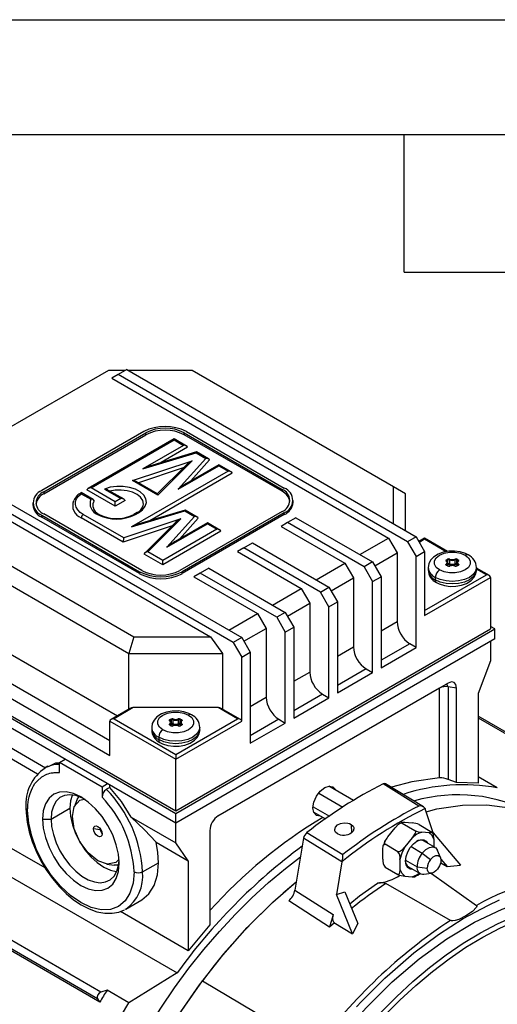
# Model space of a CAD drawing. Header units: inches. Extents: x 0 to 33, y 0 to 25.5.
# Tile 14 of 15: x 26.3 to 29.4, y 19.1 to 25.5. Entities that reach past the tile are written whole.
import ezdxf

# ---------------------------------------------------------------- set-up
doc = ezdxf.new("R2010")
doc.units = ezdxf.units.IN
doc.header["$LTSCALE"] = 3
doc.header["$MEASUREMENT"] = 0
doc.layers.add('TEXT', color=140, linetype='Continuous', lineweight=25)

msp = doc.modelspace()

# ---------------------------------------------------------------- linework, layer by layer
at = {"color": 7, "linetype": 'Continuous'}
msp.add_line((0.0003, 25.5003), (33.0003, 25.5003), dxfattribs=at)
for p, q in [((26.8642, 23.2074), (25.7133, 22.543)), ((26.9756, 23.2074), (26.8642, 23.2074)), ((26.929, 23.1806), (26.8873, 23.1564)), ((26.9847, 23.2127), (26.929, 23.1806)), ((28.8221, 22.0877), (26.929, 23.1806)), ((26.9847, 23.2127), (28.8778, 22.1199)), ((27.4114, 23.2074), (26.9939, 23.2074)), ((28.7294, 22.4466), (27.4114, 23.2074)), ((26.8873, 23.1564), (28.6968, 22.1118)), ((27.0961, 22.8077), (26.4279, 22.422)), ((26.4419, 22.414), (27.11, 22.7997)), ((26.4419, 22.4011), (27.11, 22.7868)), ((27.11, 22.7868), (27.11, 22.7997)), ((27.3605, 22.7997), (28.0008, 22.43)), ((27.3605, 22.7868), (27.3605, 22.7997)), ((28.0008, 22.4172), (27.3605, 22.7868)), ((27.3745, 22.8077), (28.0147, 22.4381)), ((27.2942, 22.7595), (26.7311, 22.4345)), ((26.7507, 22.4392), (27.2942, 22.7529)), ((27.3747, 22.713), (27.2942, 22.7595)), ((27.2942, 22.7595), (27.2942, 22.7529)), ((27.2942, 22.7529), (27.355, 22.7177)), ((27.355, 22.7177), (27.0903, 22.5649)), ((27.0903, 22.5649), (27.439, 22.6693)), ((27.4413, 22.6745), (27.155, 22.5888)), ((27.3823, 22.7049), (27.2093, 22.605)), ((27.439, 22.6693), (27.5025, 22.6326)), ((27.5196, 22.6294), (27.4416, 22.6744)), ((27.0215, 22.4871), (27.4116, 22.6168)), ((27.4116, 22.6168), (27.187, 22.3916)), ((27.5025, 22.6326), (27.3217, 22.4313)), ((27.5262, 22.6219), (27.4033, 22.485)), ((25.8433, 22.5538), (27.7364, 21.461)), ((27.6474, 22.549), (27.0161, 22.1846)), ((27.057, 22.4732), (27.3556, 22.5725)), ((27.6746, 22.5361), (27.1351, 22.2247)), ((27.3678, 22.5847), (27.1837, 22.4001)), ((27.3217, 22.4313), (27.5865, 22.5841)), ((27.5865, 22.5908), (27.3755, 22.469)), ((27.667, 22.5443), (27.5865, 22.5908)), ((27.5865, 22.5908), (27.5865, 22.5841)), ((27.5865, 22.5841), (27.6474, 22.549)), ((25.7459, 22.4975), (27.5323, 21.4662)), ((27.6807, 21.4288), (25.7876, 22.5216)), ((27.187, 22.3916), (27.0215, 22.4871)), ((27.184, 22.4), (27.0441, 22.4807)), ((26.4419, 22.414), (26.4419, 22.4011)), ((26.7654, 22.363), (26.6865, 22.4086)), ((26.6871, 22.4016), (26.7495, 22.3655)), ((26.9091, 22.3192), (26.7235, 22.4263)), ((26.9091, 22.3478), (26.7507, 22.4392)), ((26.8386, 22.432), (26.9467, 22.3695)), ((26.9664, 22.3648), (26.8609, 22.4257)), ((28.0008, 22.43), (28.0008, 22.4172)), ((28.7294, 22.2055), (28.7294, 22.4466)), ((28.8082, 22.4011), (28.7294, 22.4466)), ((28.8082, 22.16), (28.8082, 22.4011)), ((26.3703, 22.3416), (26.3703, 22.3288)), ((26.9467, 22.3695), (26.9091, 22.3478)), ((26.974, 22.3567), (26.9091, 22.3192)), ((26.9091, 22.3192), (26.9091, 22.3478)), ((28.0724, 22.3448), (28.0724, 22.3577)), ((27.0161, 22.1846), (27.3647, 22.2889)), ((27.0517, 22.278), (27.0316, 22.2664)), ((27.0415, 22.2655), (27.0615, 22.277)), ((27.3671, 22.2941), (27.0808, 22.2084)), ((28.0008, 22.2854), (27.3327, 21.8997)), ((28.0147, 22.2774), (27.3466, 21.8916)), ((27.3647, 22.2889), (27.4283, 22.2523)), ((27.4453, 22.2491), (27.3674, 22.2941)), ((28.0147, 22.2645), (28.0147, 22.2774)), ((25.7133, 22.2271), (27.0312, 21.4662)), ((26.4279, 22.2613), (27.0682, 21.8916)), ((26.4279, 22.2484), (26.4279, 22.2613)), ((27.0682, 21.8788), (26.4279, 22.2484)), ((27.0821, 21.8997), (26.4419, 22.2693)), ((26.961, 22.0856), (26.6864, 22.2442)), ((26.9642, 22.1124), (26.7, 22.2649)), ((27.3373, 22.2364), (26.9642, 22.1124)), ((27.1225, 22.021), (27.3373, 22.2364)), ((27.4283, 22.2523), (27.2475, 22.051)), ((27.5122, 22.2105), (27.3013, 22.0887)), ((27.4519, 22.2415), (27.329, 22.1047)), ((28.0147, 22.2645), (27.3466, 21.8788)), ((27.5928, 22.1639), (27.5122, 22.2105)), ((27.5122, 22.2105), (27.5122, 22.2038)), ((28.0356, 22.2123), (27.9939, 22.1882)), ((28.0913, 22.2444), (28.0356, 22.2123)), ((28.5367, 21.923), (28.0356, 22.2123)), ((28.0913, 22.2444), (28.5924, 21.9551)), ((25.6345, 22.144), (26.9986, 21.3565)), ((27.2814, 22.1921), (26.961, 22.0856)), ((27.2936, 22.2044), (27.1024, 22.0127)), ((27.5731, 22.1687), (27.2199, 21.9648)), ((27.6004, 22.1558), (27.2199, 21.9362)), ((27.2475, 22.051), (27.5122, 22.2038)), ((27.5122, 22.2038), (27.5731, 22.1687)), ((27.9939, 22.1882), (28.4115, 21.9471)), ((27.7503, 22.0475), (27.806, 22.0797)), ((27.806, 22.0797), (28.3071, 21.7904)), ((28.5089, 22.0033), (28.6968, 22.1118)), ((28.6968, 22.1118), (28.7525, 22.0154)), ((28.8778, 22.1199), (28.8221, 22.0877)), ((28.8221, 22.0877), (28.8778, 21.9913)), ((28.8778, 22.1199), (28.9334, 22.0234)), ((28.9334, 22.1104), (28.8958, 22.0886)), ((28.9334, 22.1037), (28.8987, 22.0836)), ((29.0832, 22.0239), (28.9334, 22.1104)), ((28.9334, 22.1104), (28.9334, 22.1037)), ((29.0744, 22.0223), (28.9334, 22.1037)), ((27.2199, 21.9648), (27.1225, 22.021)), ((27.7503, 22.0475), (27.7085, 22.0234)), ((27.7085, 22.0234), (28.1261, 21.7824)), ((28.2514, 21.7583), (27.7503, 22.0475)), ((28.6063, 21.931), (28.7525, 22.0154)), ((28.7525, 22.0154), (28.7525, 21.5653)), ((28.8778, 21.9913), (28.9334, 22.0234)), ((28.9334, 22.0234), (28.9334, 21.6055)), ((27.2199, 21.9362), (27.0984, 22.0063)), ((27.2199, 21.9362), (27.2199, 21.9648)), ((28.5924, 21.9551), (28.5367, 21.923)), ((28.5924, 21.9551), (28.6481, 21.8587)), ((28.8778, 21.3966), (28.8778, 21.9913)), ((29.0763, 21.9692), (29.0829, 21.9731)), ((29.079, 21.9644), (29.0857, 21.9682)), ((29.079, 21.9578), (29.079, 21.9644)), ((29.0857, 21.9425), (29.0857, 21.9682)), ((29.0957, 21.9688), (29.0957, 21.9431)), ((29.1331, 21.9431), (29.1331, 21.9688)), ((29.1431, 21.9682), (29.1497, 21.9644)), ((29.1431, 21.9425), (29.1431, 21.9682)), ((29.1459, 21.9731), (29.1525, 21.9692)), ((29.1497, 21.9578), (29.1497, 21.9644)), ((27.0682, 21.8916), (27.0682, 21.8788)), ((27.3466, 21.8788), (27.3466, 21.8916)), ((27.5206, 21.915), (27.4649, 21.8828)), ((27.5206, 21.915), (28.0217, 21.6257)), ((28.2235, 21.8386), (28.4115, 21.9471)), ((28.4115, 21.9471), (28.4671, 21.8507)), ((28.5367, 21.923), (28.5924, 21.8266)), ((28.9569, 21.9189), (28.9569, 21.9028)), ((29.0829, 21.929), (29.0763, 21.9329)), ((29.0781, 21.937), (29.0781, 21.9332)), ((29.0849, 21.9292), (29.0782, 21.9331)), ((29.0838, 21.9299), (29.0838, 21.9478)), ((29.0857, 21.9425), (29.0838, 21.9414)), ((29.0885, 21.9377), (29.0838, 21.935)), ((29.1449, 21.935), (29.1403, 21.9377)), ((29.1449, 21.9414), (29.1431, 21.9425)), ((29.1505, 21.9331), (29.1439, 21.9292)), ((29.1449, 21.9478), (29.1449, 21.9299)), ((29.1525, 21.9329), (29.1459, 21.929)), ((29.1507, 21.9332), (29.1507, 21.937)), ((29.2719, 21.9028), (29.2719, 21.9189)), ((29.3568, 21.866), (29.2719, 21.915)), ((29.3371, 21.8707), (29.2719, 21.9083)), ((27.4649, 21.8828), (27.4232, 21.8587)), ((27.4232, 21.8587), (27.8408, 21.6176)), ((27.966, 21.5935), (27.4649, 21.8828)), ((28.321, 21.7663), (28.4671, 21.8507)), ((28.4671, 21.8507), (28.4671, 21.4006)), ((28.5924, 21.8266), (28.6481, 21.8587)), ((28.5924, 21.2318), (28.5924, 21.8266)), ((28.6481, 21.8587), (28.6481, 21.264)), ((28.9334, 21.6377), (29.3371, 21.8707)), ((28.9334, 21.6055), (29.3649, 21.8546)), ((29.003, 21.8546), (29.003, 21.8385)), ((29.3649, 21.8546), (29.3649, 21.5171)), ((27.9382, 21.6739), (28.1261, 21.7824)), ((28.1261, 21.7824), (28.1818, 21.6859)), ((28.2514, 21.7583), (28.3071, 21.7904)), ((28.3071, 21.6618), (28.2514, 21.7583)), ((28.3071, 21.7904), (28.3627, 21.694)), ((25.6345, 21.6939), (26.9233, 20.9499)), ((28.3071, 21.6618), (28.3627, 21.694)), ((28.3627, 21.694), (28.3627, 21.0992)), ((28.0356, 21.6016), (28.1818, 21.6859)), ((28.1818, 21.6859), (28.1818, 21.2359)), ((28.3071, 21.0671), (28.3071, 21.6618)), ((25.0499, 21.6135), (27.3049, 20.3117)), ((25.0777, 21.6135), (27.3049, 20.3278)), ((27.6528, 21.5092), (27.8408, 21.6176)), ((27.8408, 21.6176), (27.8964, 21.5212)), ((28.0217, 21.6257), (27.966, 21.5935)), ((27.966, 21.5935), (28.0217, 21.4971)), ((28.0217, 21.6257), (28.0774, 21.5292)), ((28.6481, 21.5051), (28.7525, 21.5653)), ((27.3049, 20.2474), (25.0499, 21.5492)), ((26.8734, 20.7859), (25.551, 21.5492)), ((27.3049, 20.3117), (29.3928, 21.5171)), ((27.3049, 20.3278), (29.3649, 21.5171)), ((27.7503, 21.4368), (27.8964, 21.5212)), ((27.8964, 21.5212), (27.8964, 21.0711)), ((28.0217, 21.4971), (28.0774, 21.5292)), ((28.0774, 21.5292), (28.0774, 20.9345)), ((29.3928, 21.5171), (29.3649, 21.5331)), ((29.3928, 21.4528), (29.3928, 21.5171)), ((25.5093, 21.4769), (26.8734, 20.6894)), ((27.0312, 21.4662), (26.9986, 21.3565)), ((27.0312, 21.4662), (27.5323, 21.4662)), ((29.3928, 21.4528), (27.3049, 20.2474)), ((27.5323, 21.4662), (27.6111, 21.3565)), ((27.7364, 21.461), (27.6807, 21.4288)), ((27.7364, 21.461), (27.792, 21.3645)), ((28.0217, 20.9024), (28.0217, 21.4971)), ((29.3649, 21.4367), (29.3649, 21.3081)), ((27.6807, 21.4288), (27.7364, 21.3324)), ((28.3627, 21.3403), (28.4671, 21.4006)), ((28.836, 21.4207), (28.6481, 21.3122)), ((28.6481, 21.264), (28.8778, 21.3966)), ((28.8778, 21.3966), (28.836, 21.4207)), ((26.9986, 21.3565), (27.6111, 21.3565)), ((26.9986, 20.9934), (26.9986, 21.3565)), ((27.6111, 21.3565), (27.6111, 20.9934)), ((27.7364, 21.3324), (27.792, 21.3645)), ((27.7364, 20.9145), (27.7364, 21.3324)), ((27.792, 21.3645), (27.792, 20.7698)), ((29.3649, 21.3081), (29.2828, 21.0964)), ((23.8738, 21.2544), (27.3139, 19.2685)), ((28.5506, 21.2559), (28.3627, 21.1475)), ((28.5506, 21.2559), (28.5924, 21.2318)), ((28.0774, 21.1756), (28.1818, 21.2359)), ((28.3627, 21.0992), (28.5924, 21.2318)), ((29.0303, 21.1303), (27.5803, 20.2933)), ((29.0865, 21.1635), (27.5832, 20.2956)), ((29.0303, 20.5438), (29.0303, 21.1303)), ((29.1422, 21.1313), (29.0873, 21.1398)), ((29.0873, 21.1398), (29.0873, 20.5337)), ((29.1422, 20.5142), (29.1422, 21.1313)), ((27.792, 21.0109), (27.8964, 21.0711)), ((28.2653, 21.0912), (28.0774, 20.9827)), ((28.0774, 20.9345), (28.3071, 21.0671)), ((28.2653, 21.0912), (28.3071, 21.0671)), ((29.2828, 21.0964), (29.2828, 20.5085)), ((27.0068, 20.9981), (26.8815, 20.9258)), ((27.0265, 21.0029), (26.9012, 20.9305)), ((27.5832, 21.0029), (27.0265, 21.0029)), ((27.7085, 20.9305), (27.5832, 21.0029)), ((27.7282, 20.9258), (27.6029, 20.9981)), ((26.7924, 19.0996), (23.6358, 20.9219)), ((26.8156, 19.1431), (23.661, 20.9642)), ((26.9012, 20.9305), (27.3049, 20.6975)), ((27.2667, 20.9246), (27.2734, 20.9284)), ((27.2695, 20.9198), (27.2762, 20.9236)), ((27.2695, 20.9132), (27.2695, 20.9198)), ((27.2762, 20.8979), (27.2762, 20.9236)), ((27.2861, 20.9242), (27.2861, 20.8985)), ((27.3049, 20.6975), (27.7085, 20.9305)), ((27.3236, 20.8985), (27.3236, 20.9242)), ((27.3336, 20.9236), (27.3402, 20.9198)), ((27.3336, 20.8979), (27.3336, 20.9236)), ((27.3363, 20.9284), (27.343, 20.9246)), ((27.3402, 20.9132), (27.3402, 20.9198)), ((27.9799, 20.9265), (27.792, 20.818)), ((27.9799, 20.9265), (28.0217, 20.9024)), ((29.6155, 20.7546), (29.2828, 20.9466)), ((29.2828, 20.9356), (29.6017, 20.7515)), ((26.8083, 19.0785), (23.6335, 20.9113)), ((25.9286, 20.9134), (26.4532, 20.6105)), ((26.8734, 20.9145), (27.3049, 20.6654)), ((26.8734, 20.6894), (26.8734, 20.9145)), ((27.1474, 20.8743), (27.1474, 20.8582)), ((27.2734, 20.8844), (27.2667, 20.8883)), ((27.2686, 20.8924), (27.2686, 20.8886)), ((27.2753, 20.8846), (27.2687, 20.8885)), ((27.2743, 20.8852), (27.2743, 20.9032)), ((27.2762, 20.8979), (27.2743, 20.8968)), ((27.2789, 20.8931), (27.2743, 20.8904)), ((27.3049, 20.6654), (27.7364, 20.9145)), ((27.3354, 20.8904), (27.3308, 20.8931)), ((27.3354, 20.8968), (27.3336, 20.8979)), ((27.341, 20.8885), (27.3344, 20.8846)), ((27.3354, 20.9032), (27.3354, 20.8852)), ((27.343, 20.8883), (27.3363, 20.8844)), ((27.3411, 20.8885), (27.3411, 20.8924)), ((27.4623, 20.8582), (27.4623, 20.8743)), ((27.792, 20.7698), (28.0217, 20.9024)), ((27.1935, 20.81), (27.1935, 20.7939)), ((26.0905, 20.7505), (26.4011, 20.5711)), ((26.5449, 20.6444), (26.581, 20.6653)), ((27.3049, 20.6975), (27.3049, 20.6654)), ((27.3049, 20.3278), (27.3049, 20.6654)), ((26.4684, 20.6193), (26.4462, 20.6064)), ((26.4462, 20.6064), (26.45, 20.6086)), ((26.8232, 20.4837), (26.5449, 20.6444)), ((26.5449, 20.5787), (26.5449, 20.6444)), ((29.1422, 20.5142), (29.0873, 20.5337)), ((29.4087, 20.4778), (29.2828, 20.5505)), ((26.8594, 20.5046), (26.8232, 20.4837)), ((26.8232, 20.4837), (26.8232, 20.418)), ((26.8734, 20.4818), (26.8511, 20.4689)), ((26.8734, 20.4818), (26.8734, 20.4965)), ((28.4683, 20.3965), (28.3065, 20.4899)), ((28.8958, 20.3599), (28.6611, 20.5043)), ((28.9251, 20.3537), (28.678, 20.5057)), ((29.2828, 20.5085), (29.1422, 20.5142)), ((28.24, 20.4434), (28.3984, 20.352)), ((26.4892, 20.2747), (26.6117, 20.3454)), ((26.6573, 20.3972), (26.6394, 20.3532)), ((28.2038, 20.3552), (28.31, 20.2939)), ((28.9362, 20.3432), (28.9366, 20.342)), ((28.9894, 20.1849), (28.9366, 20.342)), ((26.45, 19.955), (25.8568, 20.2974)), ((27.0143, 20.2866), (27.3049, 20.1189)), ((27.3049, 20.2474), (27.3049, 20.3117)), ((28.2081, 20.3194), (28.2845, 20.2753)), ((26.4335, 20.2747), (26.4892, 20.2747)), ((27.3049, 20.1189), (27.3049, 20.2474)), ((28.4522, 20.2395), (28.4548, 20.1837)), ((28.6925, 20.1574), (28.7398, 20.2163)), ((28.784, 20.2525), (28.7675, 20.2439)), ((28.7857, 20.2481), (28.8692, 20.1999)), ((28.8038, 20.2533), (28.8512, 20.249)), ((28.8971, 20.2381), (28.9806, 20.1899)), ((26.8115, 20.2036), (26.7676, 20.2104)), ((26.8232, 20.1783), (26.8115, 20.2036)), ((27.5276, 20.1992), (27.5276, 19.5821)), ((27.5281, 20.2029), (27.5281, 19.6766)), ((28.1407, 20.1487), (28.0845, 19.8106)), ((28.3916, 19.9944), (28.1407, 20.1487)), ((28.1632, 20.1867), (28.3979, 20.0423)), ((28.8512, 20.152), (28.8038, 20.0931)), ((28.9625, 20.1847), (28.9152, 20.189)), ((28.9894, 20.1849), (29.167, 19.974)), ((27.1762, 20.1237), (27.387, 20.002)), ((27.387, 20.002), (27.3049, 20.1189)), ((28.7579, 20.0613), (28.6744, 20.1096)), ((28.844, 20.0948), (28.9179, 20.0521)), ((29.0023, 20.0882), (28.9268, 20.1318)), ((28.9945, 20.0927), (28.9945, 20.1392)), ((28.6605, 20.0118), (28.6605, 20.0749)), ((28.9179, 20.0521), (28.9719, 20.011)), ((29.0373, 20.0222), (29.0181, 20.0692)), ((26.8549, 19.9798), (26.902, 19.9733)), ((27.0877, 19.9292), (27.1921, 19.9894)), ((27.387, 20.002), (27.387, 19.4141)), ((28.3916, 19.9944), (28.3561, 19.7809)), ((28.3916, 19.9944), (28.3919, 19.996)), ((28.6744, 19.9611), (28.7579, 19.9129)), ((28.7718, 20.0106), (28.7718, 19.9475)), ((28.8082, 20.0063), (28.8835, 19.9628)), ((28.8284, 19.9613), (28.9039, 19.9178)), ((28.8835, 19.9628), (28.9493, 19.9526)), ((29.0385, 19.9893), (29.0804, 19.9636)), ((29.04, 20.0116), (29.0804, 19.9636)), ((29.0804, 19.9636), (29.167, 19.974)), ((28.8038, 19.902), (28.8512, 19.8977)), ((28.9282, 19.9136), (28.9786, 19.9204)), ((28.9781, 19.9186), (29.2734, 19.7103)), ((29.1031, 19.612), (28.6798, 19.8523)), ((28.0845, 19.8106), (28.3343, 19.6498)), ((28.3561, 19.7809), (28.4105, 19.799)), ((28.4617, 19.5242), (28.3561, 19.7809)), ((28.4105, 19.799), (28.4962, 19.591)), ((26.9776, 19.6858), (27.082, 19.7461)), ((28.3104, 19.5681), (28.0447, 19.7389)), ((27.387, 19.4141), (26.9426, 19.6707)), ((26.9776, 19.6858), (26.9711, 19.6822)), ((28.3343, 19.6498), (28.3276, 19.6263)), ((28.3343, 19.6498), (28.3308, 19.6291)), ((27.5276, 19.5821), (27.387, 19.4141)), ((28.3432, 19.5971), (28.3104, 19.5681)), ((28.3276, 19.6263), (28.3308, 19.6291)), ((28.3402, 19.599), (28.4617, 19.5242)), ((28.4962, 19.591), (28.4617, 19.5242)), ((27.3139, 19.2685), (26.9978, 19.0733)), ((27.4802, 19.2175), (28.2227, 18.7761)), ((26.8553, 19.1556), (26.8156, 19.1431)), ((26.9978, 19.0733), (26.8553, 19.1556))]:
    msp.add_line(p, q)
at = {"flags": 128}
for points in [[(26.7, 22.2649), (26.6793, 22.2793), (26.6634, 22.2956), (26.653, 22.3133), (26.6482, 22.3318), (26.6494, 22.3505), (26.6565, 22.3688), (26.6692, 22.386), (26.6871, 22.4016)], [(26.6864, 22.4085), (26.6866, 22.4072), (26.6871, 22.4017), (26.6871, 22.4016)], [(27.0615, 22.277), (27.088, 22.2966), (27.1054, 22.3194), (27.1126, 22.3439), (27.1093, 22.3687), (27.0956, 22.3922), (27.0724, 22.4132), (27.041, 22.4302), (27.0034, 22.4423), (26.9618, 22.4487), (26.9188, 22.4491), (26.8768, 22.4434), (26.8386, 22.432)], [(27.0923, 22.3244), (27.0935, 22.3339), (27.0893, 22.3566), (27.0752, 22.378), (27.0523, 22.3967), (27.0219, 22.4114), (26.9861, 22.4212), (26.9471, 22.4255), (26.9076, 22.424), (26.8744, 22.4179)], [(29.2176, 22.0012), (29.2006, 22.0097), (29.1664, 22.0207), (29.1294, 22.026), (29.0916, 22.0254), (29.0549, 22.0189), (29.0211, 22.0065), (28.9918, 21.9877), (28.9724, 21.9667), (28.9607, 21.9431), (28.9571, 21.9193)], [(29.0309, 21.9028), (29.0091, 21.9201), (28.9977, 21.9404), (28.9977, 21.9617), (29.0091, 21.982), (29.0309, 21.9993), (29.0608, 22.0118), (29.0959, 22.0184), (29.1329, 22.0184), (29.168, 22.0118), (29.1979, 21.9993)], [(29.1979, 21.9993), (29.2196, 21.982), (29.231, 21.9617), (29.231, 21.9404), (29.2196, 21.9201), (29.1979, 21.9028), (29.168, 21.8903), (29.1329, 21.8837), (29.0959, 21.8837), (29.0608, 21.8903), (29.0309, 21.9028)], [(29.0748, 21.9606), (29.0738, 21.9616), (29.0732, 21.9627), (29.0728, 21.9639), (29.0729, 21.9651), (29.0732, 21.9662), (29.0739, 21.9673), (29.075, 21.9683), (29.0763, 21.9692)], [(29.0774, 21.9604), (29.0768, 21.9611), (29.0767, 21.9612)], [(29.1525, 21.9692), (29.1538, 21.9683), (29.1548, 21.9673), (29.1555, 21.9662), (29.1559, 21.9651), (29.1559, 21.9639), (29.1556, 21.9627), (29.1549, 21.9616), (29.1539, 21.9606)], [(29.2719, 21.9186), (29.2665, 21.8954), (29.2508, 21.8735), (29.2257, 21.8546), (29.1931, 21.8402), (29.1551, 21.8311), (29.1144, 21.828), (29.0736, 21.8311), (29.0356, 21.8402), (29.003, 21.8546)], [(29.2719, 21.9028), (29.2665, 21.8793), (29.2508, 21.8574), (29.2257, 21.8385), (29.1931, 21.8241), (29.1551, 21.815), (29.1144, 21.8119), (29.0736, 21.815), (29.0356, 21.8241), (29.003, 21.8385)], [(29.0112, 21.8205), (29.0282, 21.812), (29.0624, 21.801), (29.0993, 21.7957), (29.1371, 21.7963), (29.1739, 21.8028), (29.2077, 21.8153), (29.237, 21.834), (29.2564, 21.8551), (29.2681, 21.8786), (29.2717, 21.9024)], [(29.0763, 21.9329), (29.075, 21.9338), (29.0739, 21.9348), (29.0732, 21.9359), (29.0729, 21.9371), (29.0728, 21.9382), (29.0732, 21.9394), (29.0738, 21.9405), (29.0748, 21.9415)], [(29.1539, 21.9415), (29.1549, 21.9405), (29.1556, 21.9394), (29.1559, 21.9382), (29.1559, 21.9371), (29.1555, 21.9359), (29.1548, 21.9348), (29.1538, 21.9338), (29.1525, 21.9329)], [(29.0873, 21.1398), (29.0781, 21.1538), (29.0748, 21.1567)], [(29.1422, 21.1313), (29.138, 21.1535), (29.1259, 21.1674), (29.1079, 21.1709), (29.0865, 21.1635)], [(27.4081, 20.9566), (27.391, 20.9651), (27.3569, 20.9761), (27.3199, 20.9814), (27.2821, 20.9808), (27.2454, 20.9743), (27.2115, 20.9618), (27.1822, 20.9431), (27.1628, 20.922), (27.1512, 20.8985), (27.1476, 20.8747)], [(27.2213, 20.8582), (27.1996, 20.8755), (27.1882, 20.8958), (27.1882, 20.9171), (27.1996, 20.9374), (27.2213, 20.9547), (27.2512, 20.9672), (27.2864, 20.9738), (27.3233, 20.9738), (27.3585, 20.9672), (27.3884, 20.9547)], [(27.3884, 20.9547), (27.4101, 20.9374), (27.4215, 20.9171), (27.4215, 20.8958), (27.4101, 20.8755), (27.3884, 20.8582), (27.3585, 20.8457), (27.3233, 20.8391), (27.2864, 20.8391), (27.2512, 20.8457), (27.2213, 20.8582)], [(27.2653, 20.916), (27.2643, 20.917), (27.2636, 20.9181), (27.2633, 20.9193), (27.2633, 20.9204), (27.2637, 20.9216), (27.2644, 20.9227), (27.2654, 20.9237), (27.2667, 20.9246)], [(27.343, 20.9246), (27.3443, 20.9237), (27.3453, 20.9227), (27.346, 20.9216), (27.3464, 20.9204), (27.3464, 20.9193), (27.3461, 20.9181), (27.3454, 20.917), (27.3444, 20.916)], [(27.4623, 20.874), (27.457, 20.8508), (27.4412, 20.8288), (27.4162, 20.81), (27.3836, 20.7956), (27.3456, 20.7865), (27.3049, 20.7834), (27.2641, 20.7865), (27.2261, 20.7956), (27.1935, 20.81)], [(27.4623, 20.8582), (27.457, 20.8347), (27.4412, 20.8128), (27.4162, 20.7939), (27.3836, 20.7795), (27.3456, 20.7704), (27.3049, 20.7673), (27.2641, 20.7704), (27.2261, 20.7795), (27.1935, 20.7939)], [(27.2017, 20.7759), (27.2187, 20.7674), (27.2528, 20.7564), (27.2898, 20.7511), (27.3276, 20.7517), (27.3643, 20.7582), (27.3982, 20.7707), (27.4275, 20.7894), (27.4469, 20.8105), (27.4586, 20.834), (27.4621, 20.8578)], [(27.2667, 20.8883), (27.2654, 20.8892), (27.2644, 20.8902), (27.2637, 20.8913), (27.2633, 20.8924), (27.2633, 20.8936), (27.2636, 20.8948), (27.2643, 20.8959), (27.2653, 20.8969)], [(27.2679, 20.9158), (27.2673, 20.9164), (27.2672, 20.9166)], [(27.3444, 20.8969), (27.3454, 20.8959), (27.3461, 20.8948), (27.3464, 20.8936), (27.3464, 20.8924), (27.346, 20.8913), (27.3453, 20.8902), (27.3443, 20.8892), (27.343, 20.8883)], [(26.5444, 20.6401), (26.5188, 20.639), (26.4697, 20.617)], [(26.3361, 20.3309), (26.3365, 20.3497), (26.3376, 20.368), (26.3395, 20.3857), (26.3422, 20.4029), (26.3457, 20.4195), (26.35, 20.4354), (26.3502, 20.4361), (26.3521, 20.4422), (26.3602, 20.464), (26.367, 20.4789), (26.3747, 20.4928), (26.3834, 20.506), (26.3929, 20.5182), (26.3934, 20.5188), (26.3972, 20.5231), (26.4285, 20.5504), (26.4612, 20.5673), (26.4708, 20.5707), (26.4807, 20.5735), (26.4908, 20.5758), (26.5012, 20.5775), (26.5033, 20.5778), (26.5105, 20.5786), (26.5225, 20.5792), (26.5449, 20.5787)], [(29.0303, 20.5438), (28.8497, 20.5188), (28.7158, 20.4825)], [(27.0143, 20.2866), (26.9495, 20.3903), (26.8734, 20.4818)], [(28.2027, 20.3478), (28.2085, 20.385), (28.2251, 20.4233), (28.2499, 20.4568), (28.2792, 20.4804), (28.3085, 20.4906), (28.3334, 20.4858), (28.3499, 20.4667), (28.3503, 20.4646)], [(26.9346, 19.9854), (26.9298, 20.0446), (26.9155, 20.1071), (26.8924, 20.1705), (26.8612, 20.2324), (26.8232, 20.2903), (26.7799, 20.342), (26.7329, 20.3856), (26.6841, 20.4194), (26.6352, 20.442), (26.5882, 20.4527), (26.5449, 20.451), (26.5069, 20.4369), (26.4757, 20.4111), (26.4526, 20.3744), (26.4383, 20.3284), (26.4335, 20.2747)], [(26.7119, 20.4033), (26.6913, 20.4141), (26.6509, 20.4287), (26.6126, 20.4337), (26.5777, 20.4288), (26.5473, 20.4144), (26.5225, 20.3908), (26.5042, 20.3589), (26.493, 20.3198), (26.4892, 20.2747)], [(26.6269, 20.4284), (26.6159, 20.3931), (26.6117, 20.3454)], [(26.6577, 20.3968), (26.6593, 20.4017), (26.6714, 20.4208)], [(26.3245, 20.347), (26.3255, 20.3155), (26.3324, 20.2541), (26.3459, 20.1909), (26.3656, 20.1271), (26.3911, 20.0637), (26.422, 20.0017), (26.4577, 19.9422), (26.4977, 19.886), (26.5413, 19.8342), (26.5878, 19.7876), (26.6366, 19.747), (26.687, 19.7132), (26.7382, 19.6869), (26.7895, 19.6686), (26.8399, 19.6589), (26.8883, 19.6584), (26.9333, 19.6668), (26.9699, 19.6821)], [(26.6117, 20.3454), (26.6159, 20.2928), (26.6286, 20.2372), (26.6492, 20.1809), (26.6769, 20.1259), (26.7106, 20.0744), (26.7492, 20.0284), (26.7909, 19.9897), (26.8344, 19.9597), (26.8778, 19.9395), (26.9143, 19.9312)], [(26.6284, 20.2908), (26.6411, 20.3572), (26.6773, 20.3989), (26.7057, 20.4044)], [(28.2519, 20.2941), (28.2499, 20.2934), (28.2251, 20.2982), (28.2085, 20.3173), (28.2027, 20.3478)], [(28.9431, 20.3226), (29.0136, 20.3418), (29.18, 20.3663), (29.3396, 20.3683), (29.4907, 20.3478), (29.6319, 20.305), (29.7619, 20.2404), (29.7905, 20.2195)], [(27.032, 19.9292), (27.0254, 19.8546), (27.0055, 19.7907), (26.9734, 19.7398), (26.9301, 19.7039), (26.8774, 19.6843), (26.8172, 19.6819), (26.7519, 19.6967), (26.6841, 19.7282), (26.6162, 19.7751), (26.5509, 19.8357), (26.4907, 19.9075), (26.438, 19.988), (26.3947, 20.0738), (26.3626, 20.1619), (26.3428, 20.2487), (26.3361, 20.3309)], [(26.9341, 20.0134), (26.9135, 19.9898), (26.8593, 19.9792), (26.7954, 20.0015), (26.7315, 20.053), (26.6773, 20.1261), (26.6411, 20.2096), (26.6284, 20.2908)], [(27.1762, 20.1237), (27.1005, 20.2042), (27.0143, 20.2866)], [(26.4335, 20.2747), (26.4383, 20.2155), (26.4526, 20.153), (26.4757, 20.0896), (26.5069, 20.0277), (26.5449, 19.9698), (26.5882, 19.9181), (26.6352, 19.8745), (26.6841, 19.8407), (26.7329, 19.8181), (26.7799, 19.8074), (26.8232, 19.8091), (26.8612, 19.8232), (26.8924, 19.8491), (26.9155, 19.8857), (26.9298, 19.9318), (26.9346, 19.9854)], [(26.4892, 20.2747), (26.493, 20.2252), (26.5042, 20.1731), (26.5225, 20.1201), (26.5473, 20.0679), (26.5777, 20.0184), (26.6126, 19.9732), (26.6509, 19.9339), (26.6913, 19.9019), (26.7324, 19.8782), (26.7728, 19.8636), (26.8112, 19.8586), (26.8461, 19.8634), (26.8765, 19.8779), (26.9012, 19.9014), (26.9196, 19.9333), (26.9308, 19.9725), (26.9343, 20.0042)], [(26.7676, 20.2104), (26.7697, 20.2215), (26.7757, 20.2284), (26.7848, 20.2302), (26.7954, 20.2265), (26.8061, 20.2179), (26.8151, 20.2057), (26.8211, 20.1918), (26.8232, 20.1783)], [(28.3636, 20.177), (28.3509, 20.1885), (28.3466, 20.1965), (28.345, 20.2058), (28.3496, 20.2221), (28.3632, 20.2362), (28.3838, 20.2461), (28.4076, 20.2501), (28.4306, 20.248), (28.4419, 20.2446), (28.4522, 20.2395)], [(28.4522, 20.2395), (28.4653, 20.2277), (28.4693, 20.2199), (28.4708, 20.2112), (28.4661, 20.1954), (28.4526, 20.1814), (28.4424, 20.1754), (28.4312, 20.1711), (28.4082, 20.167), (28.3956, 20.1672), (28.3837, 20.169), (28.3636, 20.177)], [(28.7398, 20.2163), (28.7626, 20.2404), (28.769, 20.2448), (28.776, 20.2482), (28.7801, 20.2491), (28.7841, 20.2488), (28.7857, 20.2481)], [(28.7857, 20.2481), (28.7837, 20.2495), (28.7825, 20.2506), (28.7821, 20.2521), (28.7845, 20.2535), (28.7984, 20.2537), (28.8038, 20.2533)], [(26.8232, 20.1783), (26.8211, 20.1672), (26.8151, 20.1602), (26.8061, 20.1585), (26.7954, 20.1622), (26.7848, 20.1708), (26.7757, 20.183), (26.7697, 20.1969), (26.7676, 20.2104)], [(28.6744, 20.1096), (28.6723, 20.1114), (28.6711, 20.1139), (28.6708, 20.1188), (28.6731, 20.1277), (28.687, 20.1504), (28.6925, 20.1574)], [(28.8692, 20.1999), (28.8713, 20.198), (28.8725, 20.1955), (28.8728, 20.1906), (28.8705, 20.1817), (28.8566, 20.159), (28.8512, 20.152)], [(28.9152, 20.189), (28.8832, 20.1758), (28.8512, 20.152)], [(28.9806, 20.1899), (28.9827, 20.1885), (28.9838, 20.1874), (28.9842, 20.1859), (28.9819, 20.1845), (28.968, 20.1843), (28.9625, 20.1847)], [(28.9945, 20.1392), (28.9825, 20.1669), (28.9625, 20.1847)], [(28.9945, 20.1392), (28.9921, 20.1678), (28.9903, 20.1749), (28.9873, 20.182), (28.985, 20.1858), (28.9821, 20.1889), (28.9806, 20.1899)], [(27.1921, 19.9894), (27.1881, 20.055), (27.1762, 20.1237)], [(28.6605, 20.0749), (28.6628, 20.1008), (28.6647, 20.1057), (28.6677, 20.1094), (28.67, 20.1104), (28.6729, 20.1102), (28.6744, 20.1096)], [(28.6753, 20.1313), (28.6639, 20.1042), (28.6633, 20.1018)], [(28.8038, 20.0931), (28.781, 20.0691), (28.7746, 20.0646), (28.7676, 20.0612), (28.7635, 20.0603), (28.7595, 20.0607), (28.7579, 20.0613)], [(28.8038, 20.0931), (28.7839, 20.0522), (28.7718, 20.0106)], [(28.808, 20), (28.8117, 20.0289), (28.8224, 20.0593), (28.839, 20.0881), (28.8599, 20.1125), (28.8832, 20.1301), (28.9064, 20.1393), (28.9273, 20.1391), (28.944, 20.1295), (28.9525, 20.117)], [(28.9179, 20.0521), (28.9406, 20.0748), (28.9648, 20.089), (28.9875, 20.0927), (29.0061, 20.0856), (29.0181, 20.0692)], [(26.5515, 17.0495), (26.555, 17.1828), (26.5657, 17.3197), (26.5835, 17.4596), (26.6083, 17.6021), (26.64, 17.7465), (26.6786, 17.8922), (26.7237, 18.0388), (26.7753, 18.1856), (26.8332, 18.332), (26.8971, 18.4775), (26.9668, 18.6214), (27.042, 18.7633), (27.1224, 18.9026), (27.2077, 19.0386), (27.2975, 19.171), (27.3915, 19.2991), (27.4894, 19.4224), (27.5907, 19.5405), (27.6951, 19.6529), (27.802, 19.7591), (27.9112, 19.8588), (28.0222, 19.9514), (28.1204, 20.0266)], [(28.9719, 20.011), (28.9886, 20.0273), (29.0063, 20.0364), (29.0223, 20.0366), (29.0341, 20.0281), (29.0399, 20.0121), (29.0388, 19.991), (29.0311, 19.9681), (29.0178, 19.9468)], [(26.9289, 19.9736), (26.9069, 19.9728), (26.9019, 19.9739)], [(27.082, 19.7461), (27.082, 19.7461), (27.1288, 19.7849), (27.1635, 19.8399), (27.1849, 19.9089), (27.1921, 19.9894)], [(28.854, 19.9465), (28.839, 19.9476), (28.8224, 19.9572), (28.8117, 19.9753), (28.808, 20)], [(28.7718, 19.9475), (28.7694, 19.9216), (28.7675, 19.9167), (28.7646, 19.913), (28.7623, 19.912), (28.7594, 19.9122), (28.7579, 19.9129)], [(28.7718, 19.9475), (28.7839, 19.9198), (28.8038, 19.902)], [(28.8512, 19.8977), (28.8832, 19.9109), (28.8974, 19.9215)], [(28.8512, 19.8977), (28.8692, 19.8973), (28.8715, 19.8979)], [(28.8711, 19.8986), (28.8876, 19.9071), (28.8877, 19.9073)], [(28.8876, 19.9074), (28.8896, 19.9085), (28.9009, 19.9195)], [(29.0178, 19.9468), (29.0068, 19.9351), (28.995, 19.9265), (28.9832, 19.9214), (28.9722, 19.9203), (28.9627, 19.9231), (28.9555, 19.9298), (28.9509, 19.9399), (28.9493, 19.9526)], [(26.6559, 16.9892), (26.6646, 17.1991), (26.6907, 17.417), (26.7338, 17.6409), (26.7937, 17.8685), (26.8696, 18.0978), (26.9609, 18.3264), (27.0667, 18.5522), (27.186, 18.773), (27.3176, 18.9867), (27.4602, 19.1913), (27.6126, 19.3847), (27.7731, 19.565), (27.9404, 19.7307), (28.0932, 19.8631)], [(28.4428, 19.7207), (28.5074, 19.7716), (28.6251, 19.8551)], [(27.5053, 16.6278), (27.515, 16.8426), (27.544, 17.0662), (27.5919, 17.296), (27.6582, 17.5293), (27.7422, 17.7635), (27.8428, 17.9959), (27.959, 18.224), (28.0894, 18.445), (28.2325, 18.6564), (28.3867, 18.8559), (28.5502, 19.0411), (28.7212, 19.2099), (28.8976, 19.3605), (29.0776, 19.4911), (29.259, 19.6001), (29.4398, 19.6865), (29.6179, 19.7491), (29.7912, 19.7872), (29.9579, 19.8005), (30.1159, 19.7887), (30.2635, 19.7521), (30.399, 19.691), (30.4039, 19.6876)], [(28.4884, 19.0462), (28.5211, 19.0814), (28.5515, 19.1133), (28.5805, 19.1432), (28.6113, 19.1741), (28.6423, 19.2044), (28.6736, 19.2343), (28.705, 19.2635), (28.8635, 19.4001), (29.0241, 19.5206), (29.1848, 19.6239), (29.3457, 19.7102), (29.4229, 19.7455)], [(28.6437, 19.0082), (28.7484, 19.1133), (28.8555, 19.2118), (28.9645, 19.3031), (29.0748, 19.3869), (29.1861, 19.4628), (29.2977, 19.5304), (29.4093, 19.5896), (29.5204, 19.64), (29.6304, 19.6813), (29.739, 19.7136), (29.8455, 19.7365), (29.9497, 19.7499), (30.022, 19.7538)], [(28.6661, 18.9856), (28.7699, 19.0898), (28.876, 19.1874), (28.984, 19.2779), (29.0933, 19.3609), (29.2036, 19.4361), (29.3142, 19.5032), (29.4248, 19.5618), (29.5349, 19.6117), (29.6439, 19.6527), (29.7515, 19.6846), (29.8571, 19.7073), (29.9603, 19.7207), (30.0607, 19.7247), (30.1577, 19.7193), (30.2511, 19.7045), (30.3403, 19.6804), (30.4251, 19.6471), (30.505, 19.6047), (30.5796, 19.5535), (30.6488, 19.4936), (30.7121, 19.4252)], [(29.2734, 19.7103), (29.2743, 19.7095), (29.2749, 19.7085), (29.2753, 19.7061), (29.2733, 19.6993), (29.2469, 19.6706), (29.2034, 19.6409), (29.1571, 19.6188), (29.132, 19.6116), (29.1182, 19.6099), (29.1091, 19.6102), (29.1057, 19.611), (29.1043, 19.6115), (29.1031, 19.612)], [(26.6562, 16.9894), (26.6702, 17.2566), (26.7119, 17.5359), (26.7807, 17.8228), (26.8755, 18.113), (26.9949, 18.402), (27.137, 18.6853), (27.2996, 18.9586), (27.4802, 19.2175)], [(26.3124, 16.9115), (26.3161, 17.056), (26.3272, 17.2042), (26.3457, 17.3556), (26.3715, 17.5098), (26.4045, 17.666), (26.4446, 17.8238), (26.4916, 17.9826), (26.5454, 18.1418), (26.6057, 18.3008), (26.6725, 18.4591), (26.7453, 18.616), (26.824, 18.7711), (26.9083, 18.9237), (26.9978, 19.0733)], [(26.7924, 19.0996), (26.7985, 19.0874), (26.8083, 19.0785)]]:
    msp.add_lwpolyline(points, dxfattribs=at)
for centre, radius, start, end in [((27.2353, 22.5391), 0.3026, 62.60967, 117.39033), ((27.2353, 22.5579), 0.2723, 62.60967, 117.39033), ((27.2353, 22.545), 0.2723, 62.60967, 117.39033), ((26.4584, 22.3416), 0.0859, 110.78342, 249.21658), ((26.4804, 22.3178), 0.0917, 114.84409, 169.08998), ((26.4693, 22.3416), 0.0774, 110.78342, 249.21658), ((26.7418, 22.3066), 0.1159, 118.54324, 153.5872), ((26.8379, 22.3868), 0.0452, 59.48788, 89.14109), ((27.9734, 22.3577), 0.0774, 290.78342, 69.21658), ((27.9623, 22.3339), 0.0917, 10.91002, 65.15591), ((27.9843, 22.3577), 0.0859, 290.78342, 69.21658), ((26.7165, 22.3247), 0.086, 158.73338, 249.49108), ((26.8204, 22.337), 0.0764, 158.10331, 249.53839), ((26.7541, 22.3462), 0.0199, 28.56025, 103.32635), ((26.8172, 22.3241), 0.0554, 145.30942, 190.78386), ((27.9739, 22.3547), 0.099, 294.37466, 354.3052), ((26.4688, 22.3386), 0.099, 185.6948, 245.62534), ((26.8305, 22.3298), 0.0688, 194.01695, 246.98416), ((27.0213, 22.344), 0.0727, 294.70118, 343.91363), ((27.0558, 22.269), 0.00992, 54.44206, 114.24748), ((26.7167, 22.239), 0.0308, 122.92302, 170.40068), ((26.7995, 22.2574), 0.00994, 66.10781, 125.52774), ((26.9176, 22.5045), 0.2693, 242.60967, 297.39033), ((26.9176, 22.4867), 0.2481, 242.63146, 297.36854), ((27.0357, 22.2574), 0.00993, 54.45225, 114.12748), ((29.0759, 21.9584), 0.00245, 53.23536, 116.68299), ((29.0681, 21.9511), 0.0117, 305.32448, 54.67552), ((29.073, 21.9641), 0.00605, 2.60548, 57.39452), ((29.0807, 21.9608), 0.00395, 114.36447, 174.67237), ((29.0759, 21.9588), 0.00217, 356.93114, 47.44962), ((29.0704, 21.9478), 0.0132, 305.32448, 54.67552), ((29.0913, 21.9566), 0.0185, 69.27436, 117.07755), ((29.0796, 21.968), 0.00605, 2.60548, 57.39452), ((29.0913, 21.9573), 0.0123, 69.27436, 117.07755), ((29.1031, 21.9686), 0.0074, 134.60204, 178.66753), ((29.1144, 22.0196), 0.0541, 249.76516, 290.23484), ((29.1144, 22.0187), 0.0478, 249.76516, 290.23484), ((29.1374, 21.9566), 0.0185, 62.92245, 110.72564), ((29.1257, 21.9686), 0.0074, 1.33247, 45.39796), ((29.1375, 21.9573), 0.0123, 62.92245, 110.72564), ((29.1491, 21.968), 0.00605, 122.60548, 177.39452), ((29.1583, 21.9478), 0.0132, 125.32448, 234.67552), ((29.1607, 21.9511), 0.0117, 125.32448, 234.67552), ((29.1558, 21.9641), 0.00605, 122.60548, 177.39452), ((29.1482, 21.9609), 0.00387, 5.04083, 66.44682), ((29.1528, 21.9588), 0.00216, 131.25931, 183.12724), ((29.1508, 21.9615), 0.0013, 298.80282, 346.57993), ((29.1528, 21.9584), 0.00246, 63.40842, 125.54299), ((29.2094, 21.9832), 0.0198, 65.70739, 125.61631), ((29.1806, 21.918), 0.0911, 0.31645, 66.01856), ((27.2074, 22.1603), 0.3026, 242.60967, 297.39033), ((27.2074, 22.1415), 0.2723, 242.60967, 297.39033), ((29.0319, 21.924), 0.0751, 183.67567, 247.40747), ((29.0356, 21.9106), 0.079, 185.62978, 245.69036), ((29.0482, 21.9038), 0.0911, 180.31645, 246.01856), ((29.0635, 21.8519), 0.0605, 122.60548, 177.39452), ((29.0729, 21.9367), 0.00523, 4.03018, 68.03163), ((29.0774, 21.9313), 0.00198, 65.68605, 125.61817), ((29.0801, 21.9343), 0.00335, 126.64979, 177.69537), ((29.079, 21.9353), 0.00236, 201.21346, 252.24807), ((29.0841, 21.9274), 0.00198, 66.03, 125.58815), ((29.0913, 21.9455), 0.0185, 242.92245, 290.72564), ((29.0913, 21.9418), 0.0141, 242.97546, 291.36612), ((29.0913, 21.9315), 0.0123, 69.27436, 117.07755), ((29.0917, 21.9428), 0.00605, 182.60548, 237.39452), ((29.0913, 21.9323), 0.00612, 69.09613, 117.25579), ((29.0883, 21.9432), 0.0074, 314.60204, 358.66753), ((29.1144, 21.9947), 0.0605, 249.76516, 290.23484), ((29.1144, 21.9939), 0.0541, 249.76516, 290.23484), ((29.0968, 21.9273), 0.00144, 41.08133, 103.95551), ((29.1144, 21.8834), 0.0478, 69.76516, 110.23484), ((29.1374, 21.9455), 0.0185, 249.27436, 297.07755), ((29.132, 21.9273), 0.00145, 76.78704, 138.81902), ((29.1375, 21.9422), 0.0145, 249.2342, 296.42422), ((29.1375, 21.9315), 0.0123, 62.92245, 110.72564), ((29.1405, 21.9432), 0.0074, 181.33247, 225.39796), ((29.1375, 21.9323), 0.00612, 62.7605, 110.88759), ((29.137, 21.9428), 0.00605, 302.60548, 357.39452), ((29.1447, 21.9274), 0.00199, 54.42801, 113.78556), ((29.1498, 21.9354), 0.00243, 288.65697, 338.82673), ((29.1513, 21.9313), 0.00198, 54.38183, 114.31395), ((29.1559, 21.9367), 0.00523, 111.96837, 175.96982), ((29.1487, 21.9343), 0.00336, 2.91977, 53.31338), ((27.2074, 22.1474), 0.3026, 242.60967, 297.39033), ((29.0218, 21.8362), 0.0189, 172.74221, 235.96316), ((28.9338, 21.5736), 0.1815, 182.60548, 237.39452), ((28.6485, 21.4088), 0.1815, 182.60548, 237.39452), ((28.3631, 21.2441), 0.1815, 182.60548, 237.39452), ((29.0729, 21.0501), 0.0908, 80.88325, 118.00767), ((28.0778, 21.0794), 0.1815, 182.60548, 237.39452), ((27.2635, 20.9195), 0.00605, 2.60548, 57.39452), ((27.2712, 20.9162), 0.00395, 114.36447, 174.67237), ((27.2818, 20.912), 0.0185, 69.27436, 117.07755), ((27.2701, 20.9233), 0.00605, 2.60548, 57.39452), ((27.2818, 20.9126), 0.0123, 69.27436, 117.07755), ((27.2935, 20.924), 0.0074, 134.60204, 178.66753), ((27.3049, 20.975), 0.0541, 249.76516, 290.23484), ((27.3049, 20.9741), 0.0478, 249.76516, 290.23484), ((27.3279, 20.912), 0.0185, 62.92245, 110.72564), ((27.3162, 20.924), 0.0074, 1.33247, 45.39796), ((27.3279, 20.9126), 0.0123, 62.92245, 110.72564), ((27.3396, 20.9233), 0.00605, 122.60548, 177.39452), ((27.3462, 20.9195), 0.00605, 122.60548, 177.39452), ((27.3386, 20.9162), 0.00387, 5.04083, 66.44682), ((27.3999, 20.9386), 0.0198, 65.70739, 125.61631), ((27.371, 20.8734), 0.0911, 0.31645, 66.01856), ((27.2224, 20.8794), 0.0751, 183.67567, 247.40747), ((27.226, 20.866), 0.079, 185.62978, 245.69036), ((27.2387, 20.8591), 0.0911, 180.31645, 246.01856), ((27.2539, 20.8073), 0.0605, 122.60548, 177.39452), ((27.2664, 20.9138), 0.00245, 53.23536, 116.68299), ((27.2585, 20.9064), 0.0117, 305.32448, 54.67552), ((27.2633, 20.892), 0.00523, 4.03018, 68.03163), ((27.2679, 20.8867), 0.00198, 65.68605, 125.61817), ((27.2706, 20.8897), 0.00335, 126.64979, 177.69537), ((27.2694, 20.8907), 0.00236, 201.21346, 252.24807), ((27.2664, 20.9141), 0.00217, 356.93114, 47.44962), ((27.2609, 20.9032), 0.0132, 305.32448, 54.67552), ((27.2745, 20.8828), 0.00198, 66.03, 125.58815), ((27.2818, 20.9009), 0.0185, 242.92245, 290.72564), ((27.2818, 20.8972), 0.0141, 242.97546, 291.36612), ((27.2818, 20.8869), 0.0123, 69.27436, 117.07755), ((27.2822, 20.8982), 0.00605, 182.60548, 237.39452), ((27.2817, 20.8876), 0.00612, 69.09613, 117.25579), ((27.2787, 20.8986), 0.0074, 314.60204, 358.66753), ((27.3049, 20.9501), 0.0605, 249.76516, 290.23484), ((27.3049, 20.9492), 0.0541, 249.76516, 290.23484), ((27.2873, 20.8827), 0.00144, 41.08133, 103.95551), ((27.3049, 20.8388), 0.0478, 69.76516, 110.23484), ((27.3279, 20.9009), 0.0185, 249.27436, 297.07755), ((27.3225, 20.8826), 0.00145, 76.78704, 138.81902), ((27.3279, 20.8976), 0.0145, 249.2342, 296.42422), ((27.3279, 20.8869), 0.0123, 62.92245, 110.72564), ((27.331, 20.8986), 0.0074, 181.33247, 225.39796), ((27.328, 20.8876), 0.00612, 62.7605, 110.88759), ((27.3275, 20.8982), 0.00605, 302.60548, 357.39452), ((27.3352, 20.8828), 0.00199, 54.42801, 113.78556), ((27.3488, 20.9032), 0.0132, 125.32448, 234.67552), ((27.3512, 20.9064), 0.0117, 125.32448, 234.67552), ((27.3402, 20.8908), 0.00243, 288.65697, 338.82673), ((27.3418, 20.8867), 0.00198, 54.38183, 114.31395), ((27.3433, 20.9141), 0.00216, 131.25931, 183.12724), ((27.3464, 20.892), 0.00523, 111.96837, 175.96982), ((27.3391, 20.8897), 0.00336, 2.91977, 53.31338), ((27.3412, 20.9169), 0.0013, 298.80282, 346.57993), ((27.3433, 20.9138), 0.00246, 63.40842, 125.54299), ((27.2122, 20.7915), 0.0189, 172.74221, 235.96316), ((26.6059, 20.3716), 0.2825, 123.23225, 185.00288), ((26.5416, 20.4358), 0.1956, 89.04351, 117.93144), ((29.0322, 20.3885), 0.1553, 69.19931, 90.69984), ((30.0273, 17.8132), 3.0181, 116.91526, 128.14471), ((28.6704, 20.492), 0.0154, 61.07716, 126.87378), ((29.1834, 19.2399), 1.2583, 79.68361, 108.06552), ((26.8851, 20.4172), 0.0618, 123.34426, 179.30677), ((26.2714, 19.8933), 0.7615, 2.70235, 43.55504), ((26.2593, 19.8877), 0.8294, 2.86419, 44.48346), ((29.1527, 19.3959), 1.0372, 61.91825, 105.98096), ((26.3434, 20.3483), 0.0189, 184.0436, 247.26225), ((30.264, 17.6611), 2.9927, 116.33816, 128.72182), ((30.2624, 17.6682), 3.0187, 116.91637, 128.1436), ((28.9019, 20.3173), 0.043, 37.02136, 98.03226), ((27.6485, 20.1937), 0.121, 122.60548, 177.39452), ((29.9232, 17.5209), 3.2223, 120.92187, 138.01064), ((28.8495, 20.1396), 0.1094, 64.1968, 89.10418), ((28.2033, 20.1373), 0.0636, 129.06862, 169.66789), ((28.9169, 20.2984), 0.1094, 244.1968, 269.10418), ((30.3609, 17.0766), 3.7535, 126.42766, 144.2717), ((28.9066, 20.0878), 0.0485, 65.38822, 122.89107), ((28.2964, 20.032), 0.102, 339.35714, 5.79324), ((28.7115, 20.0213), 0.0613, 349.94816, 40.75328), ((29.0342, 19.9559), 0.1509, 140.42001, 177.37264), ((28.7208, 20.0011), 0.0613, 169.94816, 220.75328), ((28.8537, 19.9995), 0.0458, 175.31235, 236.41911), ((28.9249, 19.9555), 0.0421, 170.01447, 274.54762), ((29.0479, 19.9481), 0.0986, 140.42001, 177.37264), ((26.8242, 19.9018), 0.2649, 305.38471, 5.92747), ((27.0599, 19.9829), 0.0605, 242.60967, 297.39033), ((28.5894, 20.1909), 0.3376, 276.07667, 302.86918), ((28.808, 20.0217), 0.1198, 245.29506, 268.00592), ((30.0003, 18.4381), 1.4651, 88.2712, 119.7422), ((30.3866, 17.0661), 3.616, 129.3671, 143.48963), ((30.2298, 17.4642), 2.847, 122.98547, 128.55775), ((28.6473, 19.7562), 0.1014, 71.34312, 102.64592), ((27.9579, 19.834), 0.1287, 312.39107, 349.54157), ((30.9842, 16.7494), 3.4254, 123.30973, 143.72508), ((29.5683, 19.2283), 1.303, 162.21614, 164.88546), ((28.3653, 19.6233), 0.0349, 170.45421, 224.18577), ((26.8263, 19.1095), 0.0353, 107.7283, 196.17607), ((31.1084, 16.5086), 5.0096, 148.10366, 149.13602)]:
    msp.add_arc(centre, radius, start, end)
for centre, major_axis, ratio, start_param, end_param in [((27.355, 22.7017), (0.0278, 0), 0.577382, 0.201358, 1.570796), ((27.439, 22.6532), (0.0025, 0.0213), 0.130888, 0.056393, 0.728924), ((27.4116, 22.6007), (0.053, 0.0328), 0.221234, 1.434839, 2.391056), ((27.5025, 22.6165), (0.024, 0.0038), 0.657387, 0.09719, 1.466628), ((27.0903, 22.5488), (0.1037, 0.0447), 0.130888, 0.841872, 1.514403), ((27.6474, 22.5329), (0.0278, 0), 0.577382, 0.201358, 1.570796), ((27.0215, 22.471), (0.032, -0.0033), 0.497157, 0.835987, 1.621304), ((27.3217, 22.4152), (0.0756, 0.0613), 0.12895, 0.681311, 1.466628), ((26.7507, 22.4231), (0.0278, 0), 0.577382, 1.570796, 2.940235), ((26.9467, 22.3535), (0.0278, 0), 0.577382, 0.201358, 1.570796), ((27.187, 22.3755), (-0.0032, 0.0245), 0.111485, 5.412418, 6.197735), ((27.3647, 22.2729), (0.0025, 0.0213), 0.130888, 0.056393, 0.728924), ((27.0161, 22.1685), (0.1037, 0.0447), 0.130888, 0.841872, 1.514403), ((27.3373, 22.2204), (0.053, 0.0328), 0.221234, 1.434839, 2.391056), ((27.4283, 22.2362), (0.024, 0.0038), 0.657387, 0.09719, 1.466628), ((27.5731, 22.1526), (0.0278, 0), 0.577382, 0.201358, 1.570796), ((26.9642, 22.0963), (0.0022, 0.0214), 0.112525, 0.734809, 2.104248), ((27.2475, 22.0349), (0.0756, 0.0613), 0.12895, 0.681311, 1.466628), ((27.1225, 22.0049), (0.0245, 0.0032), 0.647206, 1.485346, 2.854785), ((29.3371, 21.8546), (0.0278, 0), 0.577382, 0, 1.570796), ((27.0265, 20.9868), (0.0278, 0), 0.577382, 1.570796, 2.356113), ((27.5832, 20.9868), (0.0278, 0), 0.577382, 0.785479, 1.570796), ((26.9012, 20.9145), (0.0278, 0), 0.577382, 1.570796, 3.141593), ((27.7085, 20.9145), (0.0278, 0), 0.577382, 0, 1.570796)]:
    msp.add_ellipse(centre, major_axis=major_axis, ratio=ratio, start_param=start_param, end_param=end_param)
at = {"layer": 'TEXT'}
for p, q in [((0.75, 24.75), (32.25, 24.75)), ((28.8, 23.85), (28.8, 24.75)), ((28.8, 23.85), (29.7, 23.85))]:
    msp.add_line(p, q, dxfattribs=at)

doc.saveas('drawing.dxf')
